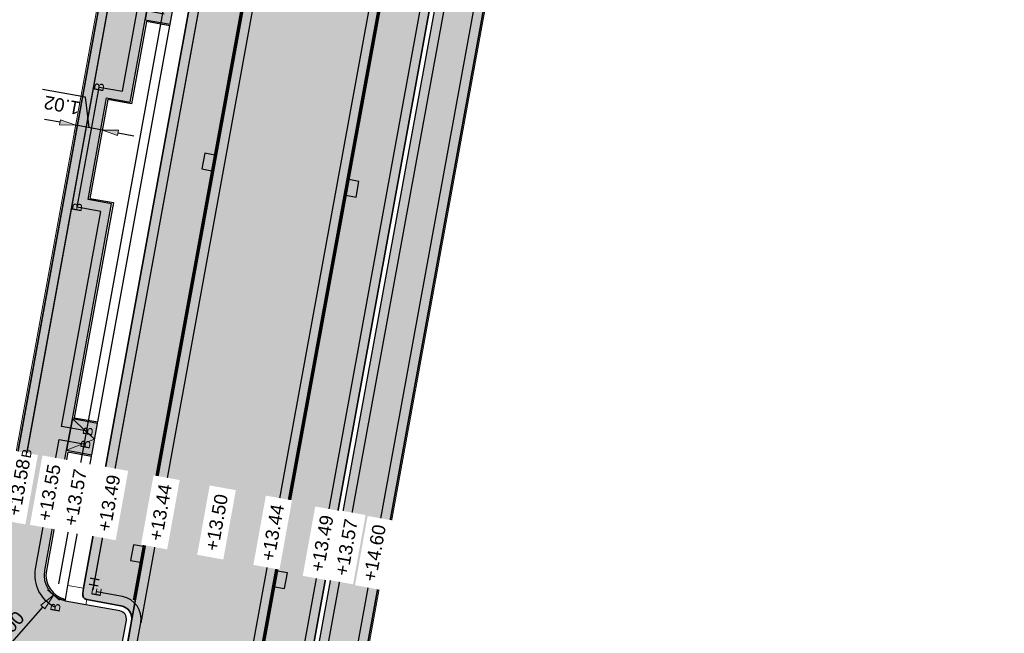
# Model space of a CAD drawing. Header units: metres. Extents: x 131295 to 132236, y 397710 to 398702.
# Tile 100 of 127: x 131646 to 131683, y 398416 to 398440. Entities that reach past the tile are written whole.
import ezdxf
from ezdxf.enums import TextEntityAlignment as Align

# ---------------------------------------------------------------- set-up
doc = ezdxf.new("R2010")
doc.units = ezdxf.units.M
doc.linetypes.add('AL-MATERIAALS', pattern=[2, 1, -1])
doc.linetypes.add('MA-1-3', pattern=[4, 1, -3])
doc.layers.get('Defpoints').update_dxf_attribs({"color": 128})
for name, color, linetype, lineweight in [('N-IE-markering 1 - 3 streep 0.10', 255, 'MA-1-3', 18), ('N-KO-opsluitband 60x200mm', 2, 'Continuous', 25), ('N-KO-opsluitband achterkant', 8, 'Continuous', 5), ('N-KO-tekst banden', 1, 'Continuous', 18), ('N-KO-trottoirband 180-200x250mm', 3, 'Continuous', 35), ('N-KO-trottoirband 580-600x250mm', 3, 'Continuous', 35), ('N-KO-trottoirband achterkant', 8, 'Continuous', 5), ('N-RI-straatkolk', 7, 'Continuous', 25), ('N-VH-afschotrichting', 250, 'Continuous', 18), ("N-VH-arcering 'MAT' grijs 254", 254, 'Continuous', 18), ('X-AL-maatvoering', 1, 'Continuous', 18), ('X-AL-materiaalscheiding', 1, 'AL-MATERIAALS', 18), ('X-AL-planhoogte', 190, 'Continuous', 25)]:
    doc.layers.add(name, color=color, linetype=linetype, lineweight=lineweight)
doc.layers.add("N-VH-arcering 'MAT' kleur 1 (heiderood)", color=7, linetype='Continuous', lineweight=18, true_color=0xd98c8c)
doc.layers.add("N-VH-arcering 'MAT' kleur 5 (roodbruin)", color=7, linetype='Continuous', lineweight=18, true_color=0xc5a6a0)
for name, color, linetype, plot in [('X-AL-contourlijnen', 30, 'Continuous', False), ('X-AL-hulplijn bandenlijnnummers', 30, 'Continuous', False), ('X-AL-hulplijn hoogtetekst', 190, 'Continuous', False)]:
    doc.layers.add(name, color=color, linetype=linetype, plot=plot)
doc.styles.add('CS Annotative', font='arial.ttf')
doc.dimstyles.new('CS Annotative', dxfattribs={"dimtxt": 2.5, "dimasz": 3, "dimexe": 0.18, "dimexo": 0.0625, "dimgap": 1, "dimtad": 1, "dimzin": 0, "dimdsep": 46, "dimtxsty": 'CS Annotative', "dimblk": 'CS Dimensionpijl', "dimcen": 0, "dimse1": 1, "dimse2": 1, "dimclrd": 256, "dimclre": 256, "dimclrt": 2, "dimadec": 0, "dimazin": 0, "dimtm": 1e-09, "dimtfac": 1, "dimtofl": 0, "dimtmove": 1, "dimatfit": 3, "dimfxl": 1, "dimtfillclr": 256, "dimtolj": 1, "dimtzin": 0, "dimarcsym": 0})

# ---------------------------------------------------------------- blocks, each defined once
blk = doc.blocks.new('*U125')
blk.add_lwpolyline([(1.910961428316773, -1.913302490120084), (2.501110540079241, 1.028078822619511), (0.2950745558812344, 1.470690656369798), (-0.2950745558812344, -1.470690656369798)], close=True)
blk.add_solid([(1.910961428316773, -1.913302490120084), (-0.2950745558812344, -1.470690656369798), (1.910961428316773, -1.913302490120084), (2.501110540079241, 1.028078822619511)])
blk = doc.blocks.new('*U127')
blk.add_lwpolyline([(-1.911778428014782, 1.912486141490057), (-2.500671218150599, -1.029146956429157), (-0.2944463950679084, -1.470816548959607), (0.2944463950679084, 1.470816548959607)], close=True)
blk.add_solid([(-1.911778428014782, 1.912486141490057), (0.2944463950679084, 1.470816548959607), (-1.911778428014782, 1.912486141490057), (-2.500671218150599, -1.029146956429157)])
blk = doc.blocks.new('CS Dimensionpijl')
h = blk.add_hatch(color=256)
h.dxf.hatch_style = 1
h.paths.add_polyline_path([(-1, -0.1666666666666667), (0, 0), (-1, 0.1666666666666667)])
at = {"flags": 128}
blk.add_lwpolyline([(0, 0.5), (0, -0.5)], dxfattribs=at)
blk.add_lwpolyline([(-1, -0.1666666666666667), (0, 0), (-1, 0.1666666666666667)], close=True, dxfattribs=at)
blk = doc.blocks.new('*D186')
at = {"layer": 'Defpoints', "color": 0, "transparency": 16777216}
for p in [(131647.5153588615, 398418.601700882), (131646.8566268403, 398417.8493232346)]:
    blk.add_point(p, dxfattribs=at)
at = {"layer": 'X-AL-maatvoering', "lineweight": -2, "transparency": 16777216}
blk.add_line((131644.6330243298, 398415.3096124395), (131646.4613876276, 398417.3978966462), dxfattribs=at)
at = {"layer": 'X-AL-maatvoering', "lineweight": -2, "transparency": 16777216, "xscale": 0.6000000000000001, "yscale": 0.6000000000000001, "zscale": 0.6000000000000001, "rotation": 48.79675892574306}
blk.add_blockref('CS Dimensionpijl', (131646.8566268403, 398417.8493232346), dxfattribs=at)
at = {"layer": 'X-AL-maatvoering', "color": 2, "transparency": 16777216, "insert": (131645.0070389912, 398416.427953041), "char_height": 0.5, "attachment_point": 5, "rotation": 48.796758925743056, "style": 'CS Annotative'}
blk.add_mtext('\\A1;R1.00', dxfattribs=at)
blk = doc.blocks.new('*D579')
at = {"layer": 'Defpoints', "color": 0, "transparency": 16777216}
for p in [(131647.6969749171, 398435.5628818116), (131647.5666247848, 398434.8470698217), (131648.5701220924, 398434.664331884)]:
    blk.add_point(p, dxfattribs=at)
at = {"layer": 'X-AL-maatvoering', "lineweight": -2, "transparency": 16777216}
for p, q in [((131648.0709173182, 398436.6147662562), (131646.4509683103, 398436.9097607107)), ((131648.1987235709, 398435.4715128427), (131648.0709173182, 398436.6147662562)), ((131647.1066823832, 398435.6703747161), (131646.5163898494, 398435.7778676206)), ((131648.7004722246, 398435.3801438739), (131647.6969749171, 398435.5628818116)), ((131649.2907647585, 398435.2726509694), (131649.8810572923, 398435.1651580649))]:
    blk.add_line(p, q, dxfattribs=at)
at = {"layer": 'X-AL-maatvoering', "lineweight": -2, "transparency": 16777216, "xscale": 0.6000000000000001, "yscale": 0.6000000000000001, "zscale": 0.6000000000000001}
for p, rotation in [((131647.6969749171, 398435.5628818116), 349.6794644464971), ((131648.7004722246, 398435.3801438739), 169.6794644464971)]:
    blk.add_blockref('CS Dimensionpijl', p, dxfattribs=dict(at, rotation=rotation))
at = {"layer": 'X-AL-maatvoering', "color": 2, "transparency": 16777216, "insert": (131647.1793760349, 398436.3143431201), "char_height": 0.5, "attachment_point": 5, "rotation": 169.67946444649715, "style": 'CS Annotative'}
blk.add_mtext('\\A1;1.02', dxfattribs=at)

msp = doc.modelspace()

# ---------------------------------------------------------------- hatches: boundary and pattern name
at = {"layer": "N-VH-arcering 'MAT' grijs 254"}
h = msp.add_hatch(color=256, dxfattribs=at)
h.dxf.hatch_style = 1
edge = h.paths.add_edge_path()
edge.add_line((131679.2609287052, 398478.9370112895), (131682.330943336, 398478.6850187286))
edge.add_arc((131680.3376469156, 398478.8486322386), 2.000000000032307, 346.5559763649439, 355.307574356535, ccw=False)
edge.add_line((131682.2828419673, 398478.3836416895), (131681.5562276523, 398473.8310712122))
edge.add_line((131681.5562276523, 398473.8310712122), (131681.1614561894, 398471.6605256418))
edge.add_line((131681.1614561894, 398471.6605256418), (131679.1300000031, 398472.0299999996))
edge.add_line((131679.13, 398472.0300000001), (131679.1396229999, 398472.0892232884))
edge.add_line((131679.1396229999, 398472.0892232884), (131673.0924652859, 398473.071806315))
edge.add_arc((131672.4509319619, 398469.1235870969), 4.000000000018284, 80.77085318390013, 169.6549933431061)
edge.add_line((131668.515954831, 398469.8418871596), (131657.7293747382, 398410.7510584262))
edge.add_line((131657.7293747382, 398410.7510584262), (131662.4061241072, 398408.4884143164))
edge.add_line((131662.4061241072, 398408.4884143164), (131666.053013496, 398407.2383461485))
edge.add_line((131666.053013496, 398407.2383461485), (131664.8896248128, 398403.8628068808))
edge.add_line((131664.8896248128, 398403.8628068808), (131657.3319358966, 398406.4625285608))
edge.add_arc((131658.8932673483, 398411.0014980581), 4.800000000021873, 169.6549933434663, 251.0176188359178, ccw=False)
edge.add_line((131654.1712947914, 398411.8634581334), (131654.7427023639, 398414.993731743))
edge.add_arc((131655.0378256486, 398414.9398592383), 0.2999999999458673, 79.65499334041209, 169.6549933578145, ccw=False)
edge.add_line((131655.0916981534, 398415.2349825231), (131656.6656890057, 398414.947662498))
edge.add_line((131656.6656890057, 398414.947662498), (131666.7937198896, 398470.4308400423))
edge.add_line((131666.7937198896, 398470.4308400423), (131665.2197290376, 398470.7181600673))
edge.add_arc((131665.2736015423, 398471.0132833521), 0.299999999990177, 169.6549933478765, 259.6549933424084, ccw=False)
edge.add_line((131664.9784782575, 398471.0671558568), (131665.010443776, 398471.2422687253))
edge.add_arc((131674.6511377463, 398469.4824335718), 9.79999999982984, 135.4562889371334, 169.6549933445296, ccw=False)
edge.add_line((131667.6665256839, 398476.3566749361), (131677.4980062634, 398474.5689890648))
edge.add_arc((131677.6769056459, 398475.5528564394), 0.9999999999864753, 259.6943414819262, 350.4402725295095)
edge.add_line((131678.6630186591, 398475.3867807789), (131679.2609287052, 398478.9370112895))
h = msp.add_hatch(color=256, dxfattribs=at)
h.dxf.hatch_style = 1
edge = h.paths.add_edge_path()
edge.add_line((131647.35565024, 398423.3064318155), (131647.5706360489, 398424.4870168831))
edge.add_line((131647.5706360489, 398424.4870168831), (131649.0470459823, 398432.5946567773))
edge.add_line((131649.0470459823, 398432.5946567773), (131648.1616071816, 398432.755896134))
edge.add_line((131648.1616071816, 398432.755896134), (131648.8605784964, 398436.5942662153))
edge.add_line((131648.8605784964, 398436.5942662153), (131649.7460172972, 398436.4330268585))
edge.add_line((131649.7460172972, 398436.4330268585), (131650.311705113, 398439.5394764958))
edge.add_line((131650.311705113, 398439.5394764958), (131650.5266909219, 398440.7200615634))
edge.add_line((131650.5266909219, 398440.7200615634), (131651.4107853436, 398445.5750270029))
edge.add_line((131651.4107853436, 398445.5750270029), (131650.5253465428, 398445.7362663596))
edge.add_line((131650.5253465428, 398445.7362663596), (131651.2245114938, 398449.5756997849))
edge.add_line((131651.2245114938, 398449.5756997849), (131652.1099502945, 398449.4144604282))
edge.add_line((131652.1099502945, 398449.4144604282), (131652.2824083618, 398450.361506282))
edge.add_line((131652.2824083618, 398450.361506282), (131652.4973941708, 398451.5420913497))
edge.add_line((131652.4973941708, 398451.5420913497), (131653.5707317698, 398457.4362773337))
edge.add_line((131653.5707317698, 398457.4362773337), (131651.7971510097, 398457.7592482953))
edge.add_line((131651.7971510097, 398457.7592482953), (131645.3878920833, 398422.5478184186))
edge.add_line((131645.3878920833, 398422.5478184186), (131644.4392217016, 398417.3381681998))
edge.add_line((131644.4392217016, 398417.3381681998), (131643.7720904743, 398413.6746465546))
edge.add_line((131643.7720904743, 398413.6746465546), (131642.9712703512, 398411.3477592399))
edge.add_arc((131644.5403467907, 398415.8840571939), 4.800000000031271, 250.9198244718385, 349.679464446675)
edge.add_line((131649.2626870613, 398415.0241139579), (131649.6042748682, 398416.8999283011))
edge.add_arc((131649.3091286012, 398416.9536747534), 0.3000000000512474, 349.6794644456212, 439.6794644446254)
edge.add_line((131649.3628750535, 398417.2488210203), (131648.083907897, 398417.4817223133))
edge.add_line((131648.083907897, 398417.4817223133), (131647.2968511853, 398417.625046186))
edge.add_line((131647.2968511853, 398417.625046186), (131647.2969945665, 398417.6258335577))
edge.add_arc((131647.5153588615, 398418.601700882), 0.9999999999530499, 169.6794644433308, 257.3870216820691, ccw=False)
edge.add_line((131646.5315379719, 398418.7808557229), (131647.35565024, 398423.3064318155))
h = msp.add_hatch(color=256, dxfattribs=at)
h.dxf.hatch_style = 1
h.paths.add_polyline_path([(131651.4711589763, 398440.548072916), (131650.5266909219, 398440.7200615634), (131650.311705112, 398439.5394764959), (131651.2561731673, 398439.3674878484)])
h = msp.add_hatch(color=256, dxfattribs=at)
h.dxf.hatch_style = 1
h.paths.add_polyline_path([(131648.5151041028, 398424.3150282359), (131647.5706360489, 398424.4870168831), (131647.3556502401, 398423.3064318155), (131648.3001182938, 398423.1344431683)])
at = {"layer": "N-VH-arcering 'MAT' kleur 1 (heiderood)"}
h = msp.add_hatch(color=256, dxfattribs=at)
h.dxf.hatch_style = 1
edge = h.paths.add_edge_path()
edge.add_line((131664.7817294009, 398471.10307086), (131664.8136949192, 398471.2781837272))
edge.add_arc((131674.6511377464, 398469.4824335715), 9.999999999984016, 136.23260988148, 169.6549933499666, ccw=False)
edge.add_line((131667.4295973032, 398476.3997562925), (131659.5644861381, 398477.8298916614))
edge.add_arc((131650.1331794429, 398474.5056693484), 9.99999999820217, -10.320535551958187, 19.41586118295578, ccw=False)
edge.add_line((131659.9713883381, 398472.7141209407), (131657.7017675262, 398460.2505985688))
edge.add_line((131657.7017675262, 398460.2505985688), (131657.6480210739, 398459.9554523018))
edge.add_line((131657.6480210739, 398459.9554523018), (131657.1105565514, 398457.0039896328))
edge.add_line((131657.1105565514, 398457.0039896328), (131657.0568100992, 398456.7088433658))
edge.add_line((131657.0568100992, 398456.7088433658), (131649.8010390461, 398416.8640973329))
edge.add_line((131649.8010390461, 398416.8640973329), (131649.6303829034, 398415.9269466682))
edge.add_line((131649.6303829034, 398415.9269466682), (131654.5459535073, 398415.0296467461))
edge.add_line((131654.5459535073, 398415.0296467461), (131664.7817294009, 398471.10307086))
at = {"layer": "N-VH-arcering 'MAT' kleur 5 (roodbruin)"}
h = msp.add_hatch(color=256, dxfattribs=at)
h.dxf.hatch_style = 1
edge = h.paths.add_edge_path()
edge.add_arc((131666.2702262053, 398470.0689638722), 0.2500000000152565, 349.654993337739, 439.6549933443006)
edge.add_line((131666.3151199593, 398470.3148999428), (131665.1838140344, 398470.5214112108))
edge.add_arc((131665.2736015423, 398471.0132833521), 0.499999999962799, 169.6549933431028, 259.6549933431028, ccw=False)
edge.add_line((131664.7817294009, 398471.10307086), (131654.5459535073, 398415.0296467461))
edge.add_arc((131655.0378256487, 398414.9398592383), 0.5000000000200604, 79.65499334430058, 169.6549933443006, ccw=False)
edge.add_line((131655.1276131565, 398415.4317313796), (131656.2589190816, 398415.2252201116))
edge.add_arc((131656.3038128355, 398415.4711561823), 0.2500000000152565, 259.6549933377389, 349.6549933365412)
edge.add_line((131656.5497489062, 398415.4262624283), (131666.516162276, 398470.0240701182))
h = msp.add_hatch(color=256, dxfattribs=at)
h.dxf.hatch_style = 1
edge = h.paths.add_edge_path()
edge.add_arc((131656.5648996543, 398456.7984207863), 0.5000000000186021, 259.6794644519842, 349.679464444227, ccw=False)
edge.add_line((131656.4753222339, 398456.3065103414), (131655.1963550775, 398456.5394116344))
edge.add_arc((131655.1605241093, 398456.3426474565), 0.1999999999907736, 79.67946445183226, 169.6794644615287)
edge.add_line((131654.9637599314, 398456.3784784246), (131654.9279289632, 398456.1817142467))
edge.add_line((131654.9279289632, 398456.1817142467), (131647.9946366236, 398418.1078458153))
edge.add_line((131647.9946366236, 398418.1078458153), (131647.9588056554, 398417.9110816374))
edge.add_arc((131648.1555698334, 398417.8752506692), 0.2000000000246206, 169.6794644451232, 259.6794644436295)
edge.add_line((131648.1197388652, 398417.6784864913), (131649.3987060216, 398417.4455851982))
edge.add_arc((131649.3091286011, 398416.9536747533), 0.500000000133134, -10.320535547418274, 79.67946444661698, ccw=False)
edge.add_line((131649.8010390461, 398416.8640973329), (131657.0568100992, 398456.7088433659))

# ---------------------------------------------------------------- linework, layer by layer
at = {"layer": 'N-IE-markering 1 - 3 streep 0.10', "const_width": 0.1, "flags": 128}
for points in [[(131664.6872566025, 398470.307096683), (131654.738800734, 398415.8076634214)], [(131656.864295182, 398455.9307443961), (131649.8951718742, 398417.6601117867)]]:
    msp.add_lwpolyline(points, dxfattribs=at)
at = {"layer": 'N-KO-opsluitband 60x200mm', "flags": 128}
for points in [[(131666.0530134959, 398407.2383461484), (131662.4061241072, 398408.4884143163), (131657.7293747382, 398410.7510584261), (131668.515954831, 398469.8418871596, -0.4085207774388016), (131673.0924652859, 398473.0718063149), (131679.1396229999, 398472.0892232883)], [(131639.94, 398420.9899999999), (131642.4884515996, 398420.534516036, 0.4132799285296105), (131645.3878920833, 398422.5478184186), (131652.4800316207, 398461.5108837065)], [(131647.2945015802, 398417.6263947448, -0.4018005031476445), (131646.5315379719, 398418.7808557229), (131647.35565024, 398423.3064318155), (131648.3001182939, 398423.1344431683)]]:
    msp.add_lwpolyline(points, format="xyb", dxfattribs=at)
msp.add_lwpolyline([(131648.5151041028, 398424.3150282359), (131647.570636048, 398424.4870168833), (131649.0470459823, 398432.5946567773), (131648.1616071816, 398432.755896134), (131648.8605784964, 398436.5942662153), (131649.7460172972, 398436.4330268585), (131650.311705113, 398439.5394764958), (131651.2561731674, 398439.3674878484)], dxfattribs=at)
at = {"layer": 'N-KO-opsluitband achterkant', "flags": 128}
for points in [[(131666.0725640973, 398407.295071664), (131662.429, 398408.544), (131657.7965965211, 398410.7851892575), (131668.574979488, 398469.8311126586, -0.4085207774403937), (131673.0828422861, 398473.0125830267), (131679.13, 398472.03), (131679.1396229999, 398472.0892232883)], [(131639.9505564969, 398421.0490640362), (131642.4990080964, 398420.5935800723, 0.413279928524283), (131645.3288620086, 398422.5585631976), (131652.421001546, 398461.5216284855), (131652.4800316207, 398461.5108837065)], [(131647.307753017, 398417.6849131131, -0.401800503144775), (131646.5905672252, 398418.7701064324), (131647.4039302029, 398423.2366532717), (131648.2893690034, 398423.0754139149)]]:
    msp.add_lwpolyline(points, format="xyb", dxfattribs=at)
msp.add_lwpolyline([(131648.5258533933, 398424.3740574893), (131647.6404145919, 398424.5352968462), (131649.1168245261, 398432.6429367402), (131648.2313857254, 398432.8041760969), (131648.9088584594, 398436.5244876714), (131649.7942972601, 398436.3632483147), (131650.3599850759, 398439.4696979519), (131651.2454238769, 398439.3084585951)], dxfattribs=at)
at = {"layer": 'N-KO-trottoirband 180-200x250mm'}
for points in [[(131682.347304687, 398478.8843483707), (131675.4692052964, 398479.4489156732, 0.3856043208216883), (131664.8136949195, 398471.2781837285), (131664.7817294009, 398471.1030708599, 0.4142135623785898), (131665.1838140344, 398470.5214112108), (131666.3151199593, 398470.3148999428, -0.4142135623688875), (131666.516162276, 398470.0240701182), (131656.5497489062, 398415.4262624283, -0.4142135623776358), (131656.2589190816, 398415.2252201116), (131655.1276131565, 398415.4317313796, 0.4142135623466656), (131654.5459535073, 398415.0296467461), (131653.9745459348, 398411.8993731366, 0.370718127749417), (131657.2668804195, 398406.2734048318), (131664.8244562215, 398403.6737220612)], [(131634.2787062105, 398414.1434483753), (131628.0019024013, 398416.3150007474), (131642.9055922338, 398411.1588505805, 0.4597544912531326), (131649.4594512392, 398414.9882829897), (131649.8010390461, 398416.8640973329, 0.4142135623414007), (131649.3987060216, 398417.4455851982), (131648.1197388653, 398417.6784864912)]]:
    msp.add_lwpolyline(points, format="xyb", dxfattribs=at)
at = {"layer": 'N-KO-trottoirband 580-600x250mm', "flags": 128}
msp.add_lwpolyline([(131654.9279289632, 398456.1817142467), (131647.9946366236, 398418.1078458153)], dxfattribs=at)
msp.add_lwpolyline([(131648.1197388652, 398417.6784864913, -0.4142135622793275), (131647.9588056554, 398417.9110816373), (131647.9946366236, 398418.1078458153)], format="xyb", dxfattribs=at)
at = {"layer": 'N-KO-trottoirband achterkant'}
for points in [[(131664.8244562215, 398403.6737220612), (131664.8895116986, 398403.8628457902), (131657.3319358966, 398406.4625285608, -0.3707181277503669), (131654.1712947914, 398411.8634581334), (131654.7427023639, 398414.993731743, -0.414213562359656), (131655.0916981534, 398415.2349825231), (131656.6656890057, 398414.947662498), (131666.7937198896, 398470.4308400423), (131665.2197290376, 398470.7181600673, -0.4142135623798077), (131664.9784782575, 398471.0671558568), (131665.010443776, 398471.2422687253, -0.3856043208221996), (131675.4528439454, 398479.2495860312), (131682.330943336, 398478.6850187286), (131682.347304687, 398478.8843483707), (131682.330943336, 398478.6850187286)], [(131627.9986735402, 398416.305667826), (131628.0655108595, 398416.4988589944), (131634.3440963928, 398414.3324566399), (131642.9709824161, 398411.347858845, 0.4597544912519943), (131649.2626870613, 398415.0241139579), (131649.6042748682, 398416.8999283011, 0.4142135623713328), (131649.3628750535, 398417.2488210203), (131648.083907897, 398417.4817223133)]]:
    msp.add_lwpolyline(points, format="xyb", dxfattribs=at)
msp.add_lwpolyline([(131647.4043440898, 398418.2153387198), (131654.3376364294, 398456.2892071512)], dxfattribs=at)
at = {"layer": 'N-KO-trottoirband achterkant', "flags": 128}
msp.add_lwpolyline([(131648.1197388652, 398417.6784864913), (131648.083907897, 398417.4817223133), (131647.2968511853, 398417.625046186), (131647.4043440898, 398418.2153387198), (131647.9946366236, 398418.1078458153)], dxfattribs=at)
at = {"layer": 'N-VH-afschotrichting', "ltscale": 2}
msp.add_lwpolyline([(131647.3556502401, 398423.3064318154), (131648.4076111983, 398423.7247357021), (131647.5706360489, 398424.4870168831)], dxfattribs=at)
at = {"layer": 'X-AL-contourlijnen', "flags": 128}
for points in [[(131656.6656890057, 398414.947662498), (131666.7937198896, 398470.4308400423), (131665.2197290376, 398470.7181600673, -0.4142135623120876), (131664.9784782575, 398471.0671558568), (131665.010443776, 398471.2422687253, -0.1503374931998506), (131667.6665256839, 398476.3566749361), (131677.4980062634, 398474.5689890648, 0.4180318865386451), (131678.6630186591, 398475.3867807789), (131679.2609287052, 398478.9370112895), (131682.330943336, 398478.6850187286, -0.03820462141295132), (131682.2828419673, 398478.3836416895), (131681.5562276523, 398473.8310712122), (131681.1614561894, 398471.6605256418), (131679.1300000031, 398472.0299999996), (131679.13, 398472.0300000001), (131679.1396229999, 398472.0892232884), (131673.0924652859, 398473.071806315, 0.4085207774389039), (131668.515954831, 398469.8418871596), (131657.7293747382, 398410.7510584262)], [(131649.2626870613, 398415.0241139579), (131649.6042748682, 398416.8999283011, 0.4142135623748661), (131649.3628750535, 398417.2488210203), (131648.083907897, 398417.4817223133), (131647.2968511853, 398417.625046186), (131647.2969945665, 398417.6258335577, -0.4025426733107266), (131646.5315379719, 398418.7808557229), (131647.35565024, 398423.3064318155), (131647.5706360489, 398424.4870168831), (131649.0470459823, 398432.5946567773), (131648.1616071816, 398432.755896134), (131648.8605784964, 398436.5942662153), (131649.7460172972, 398436.4330268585), (131650.311705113, 398439.5394764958), (131650.5266909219, 398440.7200615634), (131651.4107853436, 398445.5750270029), (131650.5253465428, 398445.7362663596), (131651.2245114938, 398449.5756997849), (131652.1099502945, 398449.4144604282), (131652.2824083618, 398450.361506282), (131652.4973941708, 398451.5420913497), (131653.5707317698, 398457.4362773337), (131651.7971510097, 398457.7592482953), (131645.3878920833, 398422.5478184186)]]:
    msp.add_lwpolyline(points, format="xyb", dxfattribs=at)
for points in [[(131664.7817294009, 398471.10307086), (131664.8136949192, 398471.2781837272, -0.1468753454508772), (131667.4295973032, 398476.3997562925), (131659.5644861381, 398477.8298916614, -0.130482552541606), (131659.9713883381, 398472.7141209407), (131657.7017675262, 398460.2505985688), (131657.6480210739, 398459.9554523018), (131657.1105565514, 398457.0039896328), (131657.0568100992, 398456.7088433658), (131649.8010390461, 398416.8640973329), (131649.6303829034, 398415.9269466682), (131654.5459535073, 398415.0296467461)], [(131666.516162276, 398470.0240701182, 0.4142135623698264), (131666.3151199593, 398470.3148999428), (131665.1838140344, 398470.5214112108, -0.414213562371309), (131664.7817294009, 398471.10307086), (131654.5459535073, 398415.0296467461, -0.4142135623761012), (131655.1276131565, 398415.4317313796), (131656.2589190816, 398415.2252201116, 0.4142135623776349), (131656.5497489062, 398415.4262624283)], [(131657.0568100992, 398456.7088433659, -0.4142135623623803), (131656.4753222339, 398456.3065103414), (131655.1963550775, 398456.5394116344, 0.4142135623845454), (131654.9637599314, 398456.3784784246), (131654.9279289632, 398456.1817142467), (131647.9946366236, 398418.1078458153), (131647.9588056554, 398417.9110816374, 0.4142135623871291), (131648.1197388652, 398417.6784864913), (131649.3987060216, 398417.4455851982, -0.4142135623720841), (131649.8010390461, 398416.8640973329)], [(131648.2893690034, 398423.0754139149), (131647.4039302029, 398423.2366532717), (131646.5905672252, 398418.7701064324, 0.4018005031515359), (131647.307753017, 398417.6849131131), (131647.4043440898, 398418.2153387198)]]:
    msp.add_lwpolyline(points, format="xyb", close=True, dxfattribs=at)
for points in [[(131651.4711589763, 398440.548072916), (131650.5266909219, 398440.7200615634), (131650.311705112, 398439.5394764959), (131651.2561731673, 398439.3674878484)], [(131651.2454238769, 398439.3084585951), (131650.3599850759, 398439.4696979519), (131649.7942972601, 398436.3632483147), (131648.9088584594, 398436.5244876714), (131648.2313857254, 398432.8041760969), (131649.1168245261, 398432.6429367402), (131647.6404145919, 398424.5352968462), (131648.5258533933, 398424.3740574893)], [(131648.5151041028, 398424.3150282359), (131647.5706360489, 398424.4870168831), (131647.3556502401, 398423.3064318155), (131648.3001182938, 398423.1344431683)]]:
    msp.add_lwpolyline(points, close=True, dxfattribs=at)
at = {"layer": 'X-AL-hulplijn bandenlijnnummers'}
for points in [[(131682.0769425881, 398479.2577172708), (131675.4978376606, 398479.7977425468, 0.3856043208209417), (131664.4693844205, 398471.3410349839), (131664.437418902, 398471.1659221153, 0.414213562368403), (131665.120962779, 398470.1771007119), (131666.1538942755, 398469.9885469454), (131656.2233959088, 398415.5874881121), (131655.190464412, 398415.7760418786, 0.4142135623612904), (131654.2016430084, 398415.0924980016), (131653.6302354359, 398411.962224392, 0.3707181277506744), (131657.1530333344, 398405.9424383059), (131664.4269235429, 398403.4403387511)], [(131628.1711340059, 398415.8865904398), (131642.7911594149, 398410.8280861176, 0.4597544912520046), (131649.8037885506, 398414.9255787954), (131650.1453763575, 398416.8013931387, 0.4142135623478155), (131649.4614102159, 398417.7899225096), (131648.4775893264, 398417.9690773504)]]:
    msp.add_lwpolyline(points, format="xyb", dxfattribs=at)
at = {"layer": 'X-AL-hulplijn bandenlijnnummers', "flags": 128}
for points in [[(131665.6557330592, 398407.0045337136), (131662.2726813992, 398408.1641644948), (131657.3372476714, 398410.5519619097), (131668.1716443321, 398469.904738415, -0.4085207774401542), (131673.1485994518, 398473.4172754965), (131678.8996407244, 398472.4828074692)], [(131646.934343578, 398417.3831274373, -0.3386211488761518), (131646.1872006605, 398418.8435599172), (131647.0740171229, 398423.7134733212), (131648.0676762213, 398423.532526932)]]:
    msp.add_lwpolyline(points, format="xyb", dxfattribs=at)
for points in [[(131645.7514780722, 398422.5908633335), (131652.8243737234, 398461.4482058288)], [(131655.2185198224, 398455.8238637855), (131648.3927203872, 398418.340287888)], [(131648.1572536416, 398424.0244373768), (131647.1635945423, 398424.2053837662), (131648.6400044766, 398432.3130236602), (131647.7545656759, 398432.4742630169), (131648.5789453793, 398437.001307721), (131649.4643841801, 398436.8400683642), (131650.0300719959, 398439.9465180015), (131651.0237310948, 398439.7655716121)]]:
    msp.add_lwpolyline(points, dxfattribs=at)
at = {"layer": 'X-AL-hulplijn hoogtetekst'}
for points in [[(131682.3759370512, 398479.2331752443), (131675.4978376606, 398479.7977425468, 0.3856043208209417), (131664.4693844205, 398471.3410349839), (131664.437418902, 398471.1659221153, 0.414213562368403), (131665.120962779, 398470.1771007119), (131666.1538942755, 398469.9885469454), (131656.2233959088, 398415.5874881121), (131655.190464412, 398415.7760418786, 0.4142135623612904), (131654.2016430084, 398415.0924980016), (131653.6302354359, 398411.962224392, 0.3707181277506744), (131657.1530333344, 398405.9424383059), (131664.7106091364, 398403.3427555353)], [(131665.1554227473, 398403.5598749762), (131665.3343253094, 398404.0799652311), (131657.4457829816, 398406.7934950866, -0.3707181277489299), (131654.5156052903, 398411.800606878), (131655.078034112, 398414.8816932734), (131656.9471482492, 398414.5405007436), (131667.2008816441, 398470.7122992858), (131665.3317675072, 398471.0534918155), (131665.3547542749, 398471.1794174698, -0.3856043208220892), (131675.4242115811, 398478.9007591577), (131682.6511378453, 398478.3075594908), (131682.6797702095, 398478.6563863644)]]:
    msp.add_lwpolyline(points, format="xyb", dxfattribs=at)
at = {"layer": 'X-AL-hulplijn hoogtetekst', "flags": 128}
msp.add_lwpolyline([(131665.939523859, 398406.907256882), (131662.2726813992, 398408.1641644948), (131657.3372476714, 398410.5519619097), (131668.1716443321, 398469.904738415, -0.4085207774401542), (131673.1485994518, 398473.4172754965), (131679.1957571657, 398472.4346924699)], format="xyb", dxfattribs=at)
for points in [[(131664.437418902, 398471.1659221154), (131654.2016430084, 398415.0924980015)], [(131645.697754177, 398422.2957129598), (131652.8243737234, 398461.4482058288)], [(131657.4011474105, 398456.6461391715), (131650.1453763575, 398416.8013931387)], [(131655.2722662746, 398456.1190100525), (131648.338973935, 398418.045141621)]]:
    msp.add_lwpolyline(points, dxfattribs=at)
at = {"layer": 'X-AL-hulplijn hoogtetekst'}
msp.add_lwpolyline([(131647.0600067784, 398418.2780429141), (131653.993299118, 398456.3519113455)], dxfattribs=at)
at = {"layer": 'X-AL-materiaalscheiding', "flags": 128}
for points in [[(131664.7817294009, 398471.10307086), (131654.5459535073, 398415.0296467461)], [(131657.0568100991, 398456.7088433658), (131649.8010390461, 398416.864097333)], [(131647.3556502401, 398423.3064318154), (131647.5706360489, 398424.4870168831)]]:
    msp.add_lwpolyline(points, dxfattribs=at)

# ---------------------------------------------------------------- block references
at = {"layer": 'N-RI-straatkolk', "xscale": 0.2, "yscale": 0.2, "zscale": 0.2, "rotation": 1}
for name, p in [('*U127', (131652.944364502, 398434.1255301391)), ('*U125', (131657.8680909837, 398433.2289142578)), ('*U127', (131650.2570424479, 398419.3682198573)), ('*U125', (131655.1744660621, 398418.4727517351))]:
    msp.add_blockref(name, p, dxfattribs=at)

# ---------------------------------------------------------------- texts
at = {"layer": 'N-KO-tekst banden', "style": 'CS Annotative'}
for s, height, p in [('B', 0.3599999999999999, (131648.5789453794, 398437.001307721)), ('B', 0.3599999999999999, (131647.7545656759, 398432.4742630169)), ('B', 0.3599999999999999, (131648.1572536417, 398424.0244373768)), ('B', 0.3599999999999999, (131648.0676762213, 398423.532526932)), ('B', 0.3599999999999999, (131645.8469192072, 398423.1852030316)), ('H', 0.3599999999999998, (131648.3927203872, 398418.340287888)), ('E', 0.3599999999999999, (131648.4775893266, 398417.9690773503)), ('B', 0.3599999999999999, (131646.934343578, 398417.3831274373))]:
    msp.add_text(s, height=height, rotation=79.70420456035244, dxfattribs=at).set_placement(p, align=Align.MIDDLE)

# ---------------------------------------------------------------- dimensions: what is measured, and where the dimension line sits
at = {"layer": 'X-AL-maatvoering'}
dim = msp.add_aligned_dim(p1=(131648.5701220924, 398434.6643318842), p2=(131647.5666247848, 398434.8470698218), distance=-0.7275836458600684, dimstyle='CS Annotative', dxfattribs=at)
dim.commit()
dim.dimension.update_dxf_attribs({"geometry": '*D579', "text_midpoint": (131647.7925863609, 398436.202676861)})
dim = msp.add_radius_dim(center=(131647.5153588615, 398418.601700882), mpoint=(131646.8566268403, 398417.8493232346), dimstyle='CS Annotative', dxfattribs=at)
dim.commit()
dim.dimension.update_dxf_attribs({"geometry": '*D186', "text_midpoint": (131645.0070389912, 398416.427953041)})

# ---------------------------------------------------------------- next in the draw order: texts
at = {"layer": 'X-AL-planhoogte', "char_height": 0.5, "attachment_point": 5, "style": 'CS Annotative', "bg_fill": 2}
for s, insert, rotation in [('+13.58', (131645.5472805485, 398421.9098183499), 79.7630648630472), ('+13.55', (131646.7032177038, 398421.7143188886), 79.7630648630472), ('+13.57', (131647.6869395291, 398421.5279463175), 79.7630648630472), ('+13.49', (131648.9493839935, 398421.312306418), 79.7630648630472), ('+13.44', (131650.8893695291, 398420.9667225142), 79.7630648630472), ('+13.50', (131653.0051442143, 398420.5846263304), 79.76306487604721), ('+13.44', (131655.120918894, 398420.2025301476), 79.7630648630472), ('+13.57', (131657.8928063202, 398419.6490158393), 79.7630648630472), ('+14.60', (131658.953047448, 398419.4367706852), 79.7630648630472)]:
    msp.add_mtext(s, dxfattribs=dict(at, insert=insert, rotation=rotation))

# ---------------------------------------------------------------- next in the draw order: texts
at = {"layer": 'X-AL-planhoogte', "insert": (131656.9804850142, 398419.7917343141), "char_height": 0.5, "attachment_point": 5, "rotation": 79.7630648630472, "style": 'CS Annotative', "bg_fill": 2}
msp.add_mtext('+13.49', dxfattribs=at)

doc.saveas('drawing.dxf')
